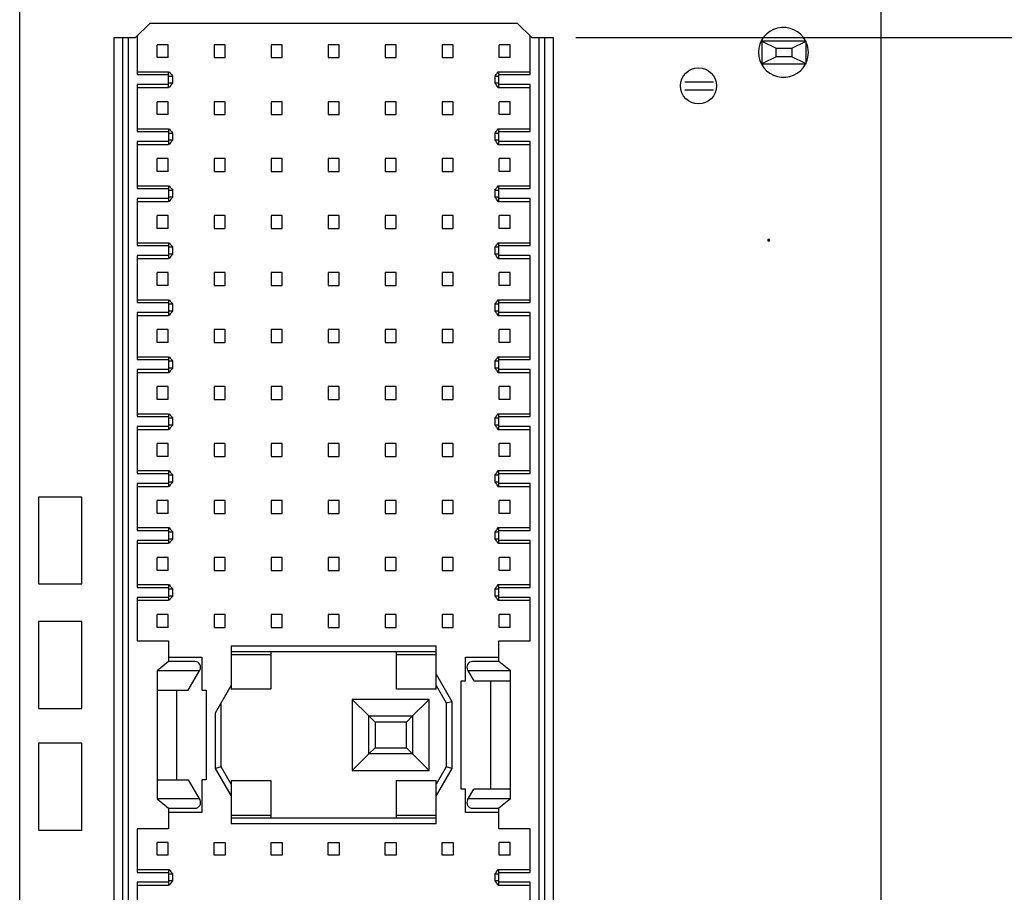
# Model space of a CAD drawing. Header units: inches. Extents: x 0 to 34, y 0 to 22.
# Tile 45 of 51: x 28.4 to 31.1, y 8.4 to 10.8. Entities that reach past the tile are written whole.
import ezdxf

# ---------------------------------------------------------------- set-up
doc = ezdxf.new("R2010")
doc.units = ezdxf.units.IN
doc.header["$LTSCALE"] = 1.87
doc.header["$MEASUREMENT"] = 0
doc.layers.get('0').update_dxf_attribs({"linetype": 'CONTINUOUS'})
for name, color, linetype in [('02___PRT_ALL_AXES', 7, 'CONTINUOUS'), ('DIMENSIONS', 7, 'CONTINUOUS'), ('ECAD_GLOBAL_FD_40_10_FD40', 7, 'CONTINUOUS'), ('ECAD_R0805_SPARE_25_R0805_REV1', 7, 'CONTINUOUS')]:
    doc.layers.add(name, color=color, linetype=linetype)
doc.styles.get("Standard").update_dxf_attribs({"font": 'txt', "width": 0.8})
doc.dimstyles.new('DIMSTYLE_2', dxfattribs={"dimtxt": 0.125, "dimasz": 0.18, "dimexe": 0.125, "dimexo": 0.0625, "dimgap": 0.03125, "dimtad": 0, "dimtih": 1, "dimtoh": 1, "dimlfac": 0.5, "dimdsep": 46, "dimtxsty": 'STANDARD', "dimblk": '_FILLED', "dimblk1": '_FILLED', "dimblk2": '_FILLED', "dimcen": 0.09, "dimadec": 0, "dimazin": 0, "dimtp": 0.001, "dimtm": 0.001, "dimtfac": 1, "dimtofl": 0, "dimtmove": 0, "dimatfit": 3, "dimldrblk": '_FILLED', "dimfxl": 1, "dimtolj": 1, "dimarcsym": 0})

# ---------------------------------------------------------------- blocks, each defined once
blk = doc.blocks.new('*D46')
at = {"layer": 'DIMENSIONS', "color": 2, "linetype": 'CONTINUOUS'}
blk.add_line((29.9039, 10.7354), (31.4344, 10.7354), dxfattribs=at)
at = {"layer": 'DIMENSIONS', "color": 2, "linetype": 'CONTINUOUS', "insert": (31.4969, 10.7979), "char_height": 0.125, "width": 1.325, "attachment_point": 1, "line_spacing_factor": 0.9}
blk.add_mtext('57.48{\\Ftxt.shx;\\W1.000000;\\H0.125000; }[2.263]', dxfattribs=at)
blk = doc.blocks.new('_FILLED')
at = {"color": 0, "linetype": 'BYBLOCK'}
blk.add_solid([(0, 0), (-1, 0.174), (-1, -0.174)], dxfattribs=at)
blk = doc.blocks.new('*D47')
at = {"layer": 'DIMENSIONS', "color": 2, "linetype": 'CONTINUOUS'}
blk.add_line((29.6893, 12.8043), (31.4344, 12.8043), dxfattribs=at)
at = {"layer": 'DIMENSIONS', "color": 2, "linetype": 'CONTINUOUS', "insert": (31.4969, 12.8668), "char_height": 0.125, "width": 1.325, "attachment_point": 1, "line_spacing_factor": 0.9}
blk.add_mtext('83.76{\\Ftxt.shx;\\W1.000000;\\H0.125000; }[3.297]', dxfattribs=at)
blk = doc.blocks.new('*D48')
at = {"layer": 'DIMENSIONS', "color": 2, "linetype": 'CONTINUOUS'}
blk.add_line((29.6893, 10.8752), (31.4344, 10.8752), dxfattribs=at)
at = {"layer": 'DIMENSIONS', "color": 2, "linetype": 'CONTINUOUS', "insert": (31.4969, 10.9377), "char_height": 0.125, "width": 1.325, "attachment_point": 1, "line_spacing_factor": 0.9}
blk.add_mtext('59.26{\\Ftxt.shx;\\W1.000000;\\H0.125000; }[2.333]', dxfattribs=at)

msp = doc.modelspace()

# ---------------------------------------------------------------- linework, layer by layer
at = {"color": 3, "linetype": 'CONTINUOUS'}
for p, q in [((28.3674, 6.2882), (28.3674, 14.1508)), ((30.7469, 14.1508), (30.7469, 6.2882))]:
    msp.add_line(p, q, dxfattribs=at)
at = {"color": 7, "linetype": 'CONTINUOUS'}
for p, q in [((28.7272, 10.7748), (28.6878, 10.7354)), ((29.743, 10.7748), (28.7272, 10.7748)), ((29.7823, 10.7354), (29.743, 10.7748)), ((28.6288, 6.8102), (28.6288, 10.7354)), ((28.6288, 10.7354), (28.6878, 10.7354)), ((28.6524, 6.8102), (28.6524, 10.7354)), ((28.6681, 6.8102), (28.6681, 10.7354)), ((28.6918, 10.7393), (28.6918, 10.633)), ((29.7784, 10.633), (29.7784, 10.7393)), ((29.7823, 10.7354), (29.8414, 10.7354)), ((29.802, 10.7354), (29.802, 6.8102)), ((29.8178, 10.7354), (29.8178, 6.8102)), ((29.8414, 10.7354), (29.8414, 6.8102)), ((30.5406, 10.7256), (30.4185, 10.7256)), ((30.4185, 10.7256), (30.4185, 10.6626)), ((30.4185, 10.7256), (30.4579, 10.7059)), ((30.5012, 10.7059), (30.5406, 10.7256)), ((30.5406, 10.6626), (30.5406, 10.7256)), ((28.7477, 10.6803), (28.7477, 10.7157)), ((28.7776, 10.7157), (28.7477, 10.7157)), ((28.7776, 10.6803), (28.7776, 10.7157)), ((28.9052, 10.7157), (28.9052, 10.6803)), ((28.9351, 10.7157), (28.9052, 10.7157)), ((28.9351, 10.6803), (28.9351, 10.7157)), ((29.0626, 10.7157), (29.0626, 10.6803)), ((29.0926, 10.7157), (29.0626, 10.7157)), ((29.0926, 10.6803), (29.0926, 10.7157)), ((29.2201, 10.7157), (29.2201, 10.6803)), ((29.25, 10.7157), (29.2201, 10.7157)), ((29.25, 10.6803), (29.25, 10.7157)), ((29.3776, 10.7157), (29.3776, 10.6803)), ((29.4075, 10.7157), (29.3776, 10.7157)), ((29.4075, 10.6803), (29.4075, 10.7157)), ((29.5351, 10.7157), (29.5351, 10.6803)), ((29.565, 10.7157), (29.5351, 10.7157)), ((29.565, 10.6803), (29.565, 10.7157)), ((29.6926, 10.6803), (29.6926, 10.7157)), ((29.7225, 10.7157), (29.6926, 10.7157)), ((29.7225, 10.6803), (29.7225, 10.7157)), ((30.4579, 10.7059), (30.5012, 10.7059)), ((30.4579, 10.6823), (30.4579, 10.7059)), ((30.5012, 10.7059), (30.5012, 10.6823)), ((28.7776, 10.6803), (28.7477, 10.6803)), ((28.9052, 10.6803), (28.9351, 10.6803)), ((29.0626, 10.6803), (29.0926, 10.6803)), ((29.2201, 10.6803), (29.25, 10.6803)), ((29.3776, 10.6803), (29.4075, 10.6803)), ((29.5351, 10.6803), (29.565, 10.6803)), ((29.7225, 10.6803), (29.6926, 10.6803)), ((30.4579, 10.6823), (30.4185, 10.6626)), ((30.5012, 10.6823), (30.4579, 10.6823)), ((30.5406, 10.6626), (30.5012, 10.6823)), ((28.6918, 10.6409), (28.7784, 10.6409)), ((28.7784, 10.5976), (28.7784, 10.6409)), ((28.7806, 10.6409), (28.783, 10.637)), ((29.6871, 10.6371), (29.6895, 10.6409)), ((29.6895, 10.6409), (29.7784, 10.6409)), ((29.6918, 10.5976), (29.6918, 10.6409)), ((30.4185, 10.6626), (30.5406, 10.6626)), ((28.6918, 10.633), (28.7784, 10.633)), ((28.7784, 10.6291), (28.7902, 10.6291)), ((28.7902, 10.6094), (28.7902, 10.6291)), ((29.68, 10.6291), (29.68, 10.6094)), ((29.68, 10.6291), (29.6918, 10.6291)), ((29.6918, 10.633), (29.7784, 10.633)), ((30.2059, 10.6134), (30.2847, 10.6134)), ((28.6918, 10.6055), (28.6918, 10.4756)), ((28.7784, 10.6055), (28.6918, 10.6055)), ((28.6918, 10.5976), (28.7784, 10.5976)), ((28.7902, 10.6094), (28.7784, 10.6094)), ((28.783, 10.6015), (28.7806, 10.5976)), ((29.6918, 10.6094), (29.68, 10.6094)), ((29.6895, 10.5976), (29.6871, 10.6015)), ((29.6895, 10.5976), (29.7784, 10.5976)), ((29.7784, 10.6055), (29.6918, 10.6055)), ((29.7784, 10.4756), (29.7784, 10.6055)), ((30.2847, 10.5897), (30.2059, 10.5897)), ((28.7477, 10.5228), (28.7477, 10.5582)), ((28.7776, 10.5582), (28.7477, 10.5582)), ((28.7776, 10.5228), (28.7776, 10.5582)), ((28.9052, 10.5582), (28.9052, 10.5228)), ((28.9351, 10.5582), (28.9052, 10.5582)), ((28.9351, 10.5228), (28.9351, 10.5582)), ((29.0626, 10.5582), (29.0626, 10.5228)), ((29.0926, 10.5582), (29.0626, 10.5582)), ((29.0926, 10.5228), (29.0926, 10.5582)), ((29.2201, 10.5582), (29.2201, 10.5228)), ((29.25, 10.5582), (29.2201, 10.5582)), ((29.25, 10.5228), (29.25, 10.5582)), ((29.3776, 10.5582), (29.3776, 10.5228)), ((29.4075, 10.5582), (29.3776, 10.5582)), ((29.4075, 10.5228), (29.4075, 10.5582)), ((29.5351, 10.5582), (29.5351, 10.5228)), ((29.565, 10.5582), (29.5351, 10.5582)), ((29.565, 10.5228), (29.565, 10.5582)), ((29.6926, 10.5228), (29.6926, 10.5582)), ((29.7225, 10.5582), (29.6926, 10.5582)), ((29.7225, 10.5228), (29.7225, 10.5582)), ((28.7776, 10.5228), (28.7477, 10.5228)), ((28.9052, 10.5228), (28.9351, 10.5228)), ((29.0626, 10.5228), (29.0926, 10.5228)), ((29.2201, 10.5228), (29.25, 10.5228)), ((29.3776, 10.5228), (29.4075, 10.5228)), ((29.5351, 10.5228), (29.565, 10.5228)), ((29.7225, 10.5228), (29.6926, 10.5228)), ((28.6918, 10.4834), (28.7784, 10.4834)), ((28.7784, 10.4834), (28.7784, 10.4401)), ((28.7806, 10.4834), (28.783, 10.4796)), ((29.6871, 10.4796), (29.6895, 10.4834)), ((29.6895, 10.4834), (29.7784, 10.4834)), ((29.6918, 10.4401), (29.6918, 10.4834)), ((28.6918, 10.4756), (28.7784, 10.4756)), ((28.7784, 10.4716), (28.7902, 10.4716)), ((28.7902, 10.4519), (28.7784, 10.4519)), ((28.7902, 10.4519), (28.7902, 10.4716)), ((29.68, 10.4716), (29.68, 10.4519)), ((29.68, 10.4716), (29.6918, 10.4716)), ((29.6918, 10.4519), (29.68, 10.4519)), ((29.6918, 10.4756), (29.7784, 10.4756)), ((28.6918, 10.448), (28.6918, 10.3181)), ((28.7784, 10.448), (28.6918, 10.448)), ((28.6918, 10.4401), (28.7784, 10.4401)), ((28.783, 10.444), (28.7806, 10.4401)), ((29.6895, 10.4401), (29.6871, 10.444)), ((29.6895, 10.4401), (29.7784, 10.4401)), ((29.7784, 10.448), (29.6918, 10.448)), ((29.7784, 10.3181), (29.7784, 10.448)), ((28.7477, 10.3653), (28.7477, 10.4008)), ((28.7776, 10.4008), (28.7477, 10.4008)), ((28.7776, 10.3653), (28.7776, 10.4008)), ((28.9052, 10.4008), (28.9052, 10.3653)), ((28.9351, 10.4008), (28.9052, 10.4008)), ((28.9351, 10.3653), (28.9351, 10.4008)), ((29.0626, 10.4008), (29.0626, 10.3653)), ((29.0926, 10.4008), (29.0626, 10.4008)), ((29.0926, 10.3653), (29.0926, 10.4008)), ((29.2201, 10.4008), (29.2201, 10.3653)), ((29.25, 10.4008), (29.2201, 10.4008)), ((29.25, 10.3653), (29.25, 10.4008)), ((29.3776, 10.4008), (29.3776, 10.3653)), ((29.4075, 10.4008), (29.3776, 10.4008)), ((29.4075, 10.3653), (29.4075, 10.4008)), ((29.5351, 10.4008), (29.5351, 10.3653)), ((29.565, 10.4008), (29.5351, 10.4008)), ((29.565, 10.3653), (29.565, 10.4008)), ((29.6926, 10.3653), (29.6926, 10.4008)), ((29.7225, 10.4008), (29.6926, 10.4008)), ((29.7225, 10.3653), (29.7225, 10.4008)), ((28.7776, 10.3653), (28.7477, 10.3653)), ((28.9052, 10.3653), (28.9351, 10.3653)), ((29.0626, 10.3653), (29.0926, 10.3653)), ((29.2201, 10.3653), (29.25, 10.3653)), ((29.3776, 10.3653), (29.4075, 10.3653)), ((29.5351, 10.3653), (29.565, 10.3653)), ((29.7225, 10.3653), (29.6926, 10.3653)), ((28.6918, 10.326), (28.7784, 10.326)), ((28.6918, 10.3181), (28.7784, 10.3181)), ((28.7784, 10.326), (28.7784, 10.2827)), ((28.7784, 10.3141), (28.7902, 10.3141)), ((28.7806, 10.326), (28.783, 10.3221)), ((28.7902, 10.2945), (28.7902, 10.3141)), ((29.68, 10.3141), (29.68, 10.2945)), ((29.68, 10.3141), (29.6918, 10.3141)), ((29.6871, 10.3221), (29.6895, 10.326)), ((29.6895, 10.326), (29.7784, 10.326)), ((29.6918, 10.2827), (29.6918, 10.326)), ((29.6918, 10.3181), (29.7784, 10.3181)), ((28.6918, 10.2905), (28.6918, 10.1606)), ((28.7784, 10.2905), (28.6918, 10.2905)), ((28.7902, 10.2945), (28.7784, 10.2945)), ((28.783, 10.2865), (28.7806, 10.2827)), ((29.6918, 10.2945), (29.68, 10.2945)), ((29.6895, 10.2827), (29.6871, 10.2865)), ((29.7784, 10.2905), (29.6918, 10.2905)), ((29.7784, 10.1606), (29.7784, 10.2905)), ((28.6918, 10.2827), (28.7784, 10.2827)), ((29.6895, 10.2827), (29.7784, 10.2827)), ((28.7477, 10.2078), (28.7477, 10.2433)), ((28.7776, 10.2433), (28.7477, 10.2433)), ((28.7776, 10.2078), (28.7776, 10.2433)), ((28.9052, 10.2433), (28.9052, 10.2078)), ((28.9351, 10.2433), (28.9052, 10.2433)), ((28.9351, 10.2078), (28.9351, 10.2433)), ((29.0626, 10.2433), (29.0626, 10.2078)), ((29.0926, 10.2433), (29.0626, 10.2433)), ((29.0926, 10.2078), (29.0926, 10.2433)), ((29.2201, 10.2433), (29.2201, 10.2078)), ((29.25, 10.2433), (29.2201, 10.2433)), ((29.25, 10.2078), (29.25, 10.2433)), ((29.3776, 10.2433), (29.3776, 10.2078)), ((29.4075, 10.2433), (29.3776, 10.2433)), ((29.4075, 10.2078), (29.4075, 10.2433)), ((29.5351, 10.2433), (29.5351, 10.2078)), ((29.565, 10.2433), (29.5351, 10.2433)), ((29.565, 10.2078), (29.565, 10.2433)), ((29.7225, 10.2433), (29.6926, 10.2433)), ((29.6926, 10.2078), (29.6926, 10.2433)), ((29.7225, 10.2078), (29.7225, 10.2433)), ((28.7776, 10.2078), (28.7477, 10.2078)), ((28.9052, 10.2078), (28.9351, 10.2078)), ((29.0626, 10.2078), (29.0926, 10.2078)), ((29.2201, 10.2078), (29.25, 10.2078)), ((29.3776, 10.2078), (29.4075, 10.2078)), ((29.5351, 10.2078), (29.565, 10.2078)), ((29.7225, 10.2078), (29.6926, 10.2078)), ((28.6918, 10.1685), (28.7784, 10.1685)), ((28.6918, 10.1606), (28.7784, 10.1606)), ((28.7784, 10.1685), (28.7784, 10.1252)), ((28.7784, 10.1567), (28.7902, 10.1567)), ((28.7806, 10.1685), (28.783, 10.1646)), ((28.7902, 10.137), (28.7902, 10.1567)), ((29.68, 10.1567), (29.6918, 10.1567)), ((29.68, 10.1567), (29.68, 10.137)), ((29.6871, 10.1646), (29.6895, 10.1685)), ((29.6895, 10.1685), (29.7784, 10.1685)), ((29.6918, 10.1252), (29.6918, 10.1685)), ((29.6918, 10.1606), (29.7784, 10.1606)), ((28.6918, 10.133), (28.6918, 10.0031)), ((28.7784, 10.133), (28.6918, 10.133)), ((28.6918, 10.1252), (28.7784, 10.1252)), ((28.7902, 10.137), (28.7784, 10.137)), ((28.783, 10.129), (28.7806, 10.1252)), ((29.6918, 10.137), (29.68, 10.137)), ((29.6895, 10.1252), (29.6871, 10.129)), ((29.6895, 10.1252), (29.7784, 10.1252)), ((29.7784, 10.133), (29.6918, 10.133)), ((29.7784, 10.0031), (29.7784, 10.133)), ((28.7477, 10.0504), (28.7477, 10.0858)), ((28.7776, 10.0858), (28.7477, 10.0858)), ((28.7776, 10.0504), (28.7776, 10.0858)), ((28.9052, 10.0858), (28.9052, 10.0504)), ((28.9351, 10.0858), (28.9052, 10.0858)), ((28.9351, 10.0504), (28.9351, 10.0858)), ((29.0626, 10.0858), (29.0626, 10.0504)), ((29.0926, 10.0858), (29.0626, 10.0858)), ((29.0926, 10.0504), (29.0926, 10.0858)), ((29.2201, 10.0858), (29.2201, 10.0504)), ((29.25, 10.0858), (29.2201, 10.0858)), ((29.25, 10.0504), (29.25, 10.0858)), ((29.3776, 10.0858), (29.3776, 10.0504)), ((29.4075, 10.0858), (29.3776, 10.0858)), ((29.4075, 10.0504), (29.4075, 10.0858)), ((29.5351, 10.0858), (29.5351, 10.0504)), ((29.565, 10.0858), (29.5351, 10.0858)), ((29.565, 10.0504), (29.565, 10.0858)), ((29.7225, 10.0858), (29.6926, 10.0858)), ((29.6926, 10.0504), (29.6926, 10.0858)), ((29.7225, 10.0504), (29.7225, 10.0858)), ((28.7776, 10.0504), (28.7477, 10.0504)), ((28.9052, 10.0504), (28.9351, 10.0504)), ((29.0626, 10.0504), (29.0926, 10.0504)), ((29.2201, 10.0504), (29.25, 10.0504)), ((29.3776, 10.0504), (29.4075, 10.0504)), ((29.5351, 10.0504), (29.565, 10.0504)), ((29.7225, 10.0504), (29.6926, 10.0504)), ((28.6918, 10.011), (28.7784, 10.011)), ((28.6918, 10.0031), (28.7784, 10.0031)), ((28.7784, 10.011), (28.7784, 9.9677)), ((28.7784, 9.9992), (28.7902, 9.9992)), ((28.7806, 10.011), (28.783, 10.0071)), ((28.7902, 9.9795), (28.7902, 9.9992)), ((29.68, 9.9992), (29.6918, 9.9992)), ((29.68, 9.9992), (29.68, 9.9795)), ((29.6871, 10.0071), (29.6895, 10.011)), ((29.6895, 10.011), (29.7784, 10.011)), ((29.6918, 9.9677), (29.6918, 10.011)), ((29.6918, 10.0031), (29.7784, 10.0031)), ((28.6918, 9.9756), (28.6918, 9.8456)), ((28.7784, 9.9756), (28.6918, 9.9756)), ((28.6918, 9.9677), (28.7784, 9.9677)), ((28.7902, 9.9795), (28.7784, 9.9795)), ((28.783, 9.9716), (28.7806, 9.9677)), ((29.6918, 9.9795), (29.68, 9.9795)), ((29.6895, 9.9677), (29.6871, 9.9716)), ((29.6895, 9.9677), (29.7784, 9.9677)), ((29.7784, 9.9756), (29.6918, 9.9756)), ((29.7784, 9.8456), (29.7784, 9.9756)), ((28.7477, 9.8929), (28.7477, 9.9283)), ((28.7776, 9.9283), (28.7477, 9.9283)), ((28.7776, 9.8929), (28.7776, 9.9283)), ((28.9052, 9.9283), (28.9052, 9.8929)), ((28.9351, 9.9283), (28.9052, 9.9283)), ((28.9351, 9.8929), (28.9351, 9.9283)), ((29.0626, 9.9283), (29.0626, 9.8929)), ((29.0926, 9.9283), (29.0626, 9.9283)), ((29.0926, 9.8929), (29.0926, 9.9283)), ((29.2201, 9.9283), (29.2201, 9.8929)), ((29.25, 9.9283), (29.2201, 9.9283)), ((29.25, 9.8929), (29.25, 9.9283)), ((29.4075, 9.9283), (29.3776, 9.9283)), ((29.3776, 9.9283), (29.3776, 9.8929)), ((29.4075, 9.8929), (29.4075, 9.9283)), ((29.565, 9.9283), (29.5351, 9.9283)), ((29.5351, 9.9283), (29.5351, 9.8929)), ((29.565, 9.8929), (29.565, 9.9283)), ((29.7225, 9.9283), (29.6926, 9.9283)), ((29.6926, 9.8929), (29.6926, 9.9283)), ((29.7225, 9.8929), (29.7225, 9.9283)), ((28.7776, 9.8929), (28.7477, 9.8929)), ((28.9052, 9.8929), (28.9351, 9.8929)), ((29.0626, 9.8929), (29.0926, 9.8929)), ((29.2201, 9.8929), (29.25, 9.8929)), ((29.3776, 9.8929), (29.4075, 9.8929)), ((29.5351, 9.8929), (29.565, 9.8929)), ((29.7225, 9.8929), (29.6926, 9.8929)), ((28.6918, 9.8535), (28.7784, 9.8535)), ((28.7784, 9.8535), (28.7784, 9.8102)), ((28.7806, 9.8535), (28.783, 9.8496)), ((29.6871, 9.8497), (29.6895, 9.8535)), ((29.6895, 9.8535), (29.7784, 9.8535)), ((29.6918, 9.8102), (29.6918, 9.8535)), ((28.6918, 9.8456), (28.7784, 9.8456)), ((28.7784, 9.8417), (28.7902, 9.8417)), ((28.7902, 9.822), (28.7902, 9.8417)), ((29.68, 9.8417), (29.6918, 9.8417)), ((29.68, 9.8417), (29.68, 9.822)), ((29.6918, 9.8456), (29.7784, 9.8456)), ((28.6918, 9.8181), (28.6918, 9.6882)), ((28.7784, 9.8181), (28.6918, 9.8181)), ((28.6918, 9.8102), (28.7784, 9.8102)), ((28.7902, 9.822), (28.7784, 9.822)), ((28.783, 9.8141), (28.7806, 9.8102)), ((29.6918, 9.822), (29.68, 9.822)), ((29.6895, 9.8102), (29.6871, 9.8141)), ((29.6895, 9.8102), (29.7784, 9.8102)), ((29.7784, 9.8181), (29.6918, 9.8181)), ((29.7784, 9.6882), (29.7784, 9.8181)), ((28.7477, 9.7354), (28.7477, 9.7708)), ((28.7776, 9.7708), (28.7477, 9.7708)), ((28.7776, 9.7354), (28.7776, 9.7708)), ((28.9052, 9.7708), (28.9052, 9.7354)), ((28.9351, 9.7708), (28.9052, 9.7708)), ((28.9351, 9.7354), (28.9351, 9.7708)), ((29.0626, 9.7708), (29.0626, 9.7354)), ((29.0926, 9.7708), (29.0626, 9.7708)), ((29.0926, 9.7354), (29.0926, 9.7708)), ((29.2201, 9.7708), (29.2201, 9.7354)), ((29.25, 9.7708), (29.2201, 9.7708)), ((29.25, 9.7354), (29.25, 9.7708)), ((29.4075, 9.7708), (29.3776, 9.7708)), ((29.3776, 9.7708), (29.3776, 9.7354)), ((29.4075, 9.7354), (29.4075, 9.7708)), ((29.565, 9.7708), (29.5351, 9.7708)), ((29.5351, 9.7708), (29.5351, 9.7354)), ((29.565, 9.7354), (29.565, 9.7708)), ((29.7225, 9.7708), (29.6926, 9.7708)), ((29.6926, 9.7354), (29.6926, 9.7708)), ((29.7225, 9.7354), (29.7225, 9.7708)), ((28.7776, 9.7354), (28.7477, 9.7354)), ((28.9052, 9.7354), (28.9351, 9.7354)), ((29.0626, 9.7354), (29.0926, 9.7354)), ((29.2201, 9.7354), (29.25, 9.7354)), ((29.3776, 9.7354), (29.4075, 9.7354)), ((29.5351, 9.7354), (29.565, 9.7354)), ((29.7225, 9.7354), (29.6926, 9.7354)), ((28.6918, 9.696), (28.7784, 9.696)), ((28.6918, 9.6882), (28.7784, 9.6882)), ((28.7784, 9.696), (28.7784, 9.6527)), ((28.7806, 9.696), (28.783, 9.6922)), ((29.6871, 9.6922), (29.6895, 9.696)), ((29.6895, 9.696), (29.7784, 9.696)), ((29.6918, 9.6527), (29.6918, 9.696)), ((29.6918, 9.6882), (29.7784, 9.6882)), ((28.6918, 9.6606), (28.6918, 9.5307)), ((28.7784, 9.6606), (28.6918, 9.6606)), ((28.7784, 9.6842), (28.7902, 9.6842)), ((28.7902, 9.6645), (28.7784, 9.6645)), ((28.7902, 9.6645), (28.7902, 9.6842)), ((29.68, 9.6842), (29.6918, 9.6842)), ((29.68, 9.6842), (29.68, 9.6645)), ((29.6918, 9.6645), (29.68, 9.6645)), ((29.7784, 9.6606), (29.6918, 9.6606)), ((29.7784, 9.5307), (29.7784, 9.6606)), ((28.6918, 9.6527), (28.7784, 9.6527)), ((28.783, 9.6566), (28.7806, 9.6527)), ((29.6895, 9.6527), (29.6871, 9.6566)), ((29.6895, 9.6527), (29.7784, 9.6527)), ((28.7477, 9.5779), (28.7477, 9.6134)), ((28.7776, 9.6134), (28.7477, 9.6134)), ((28.7776, 9.5779), (28.7776, 9.6134)), ((28.9052, 9.6134), (28.9052, 9.5779)), ((28.9351, 9.6134), (28.9052, 9.6134)), ((28.9351, 9.5779), (28.9351, 9.6134)), ((29.0926, 9.6134), (29.0626, 9.6134)), ((29.0626, 9.6134), (29.0626, 9.5779)), ((29.0926, 9.5779), (29.0926, 9.6134)), ((29.25, 9.6134), (29.2201, 9.6134)), ((29.2201, 9.6134), (29.2201, 9.5779)), ((29.25, 9.5779), (29.25, 9.6134)), ((29.4075, 9.6134), (29.3776, 9.6134)), ((29.3776, 9.6134), (29.3776, 9.5779)), ((29.4075, 9.5779), (29.4075, 9.6134)), ((29.565, 9.6134), (29.5351, 9.6134)), ((29.5351, 9.6134), (29.5351, 9.5779)), ((29.565, 9.5779), (29.565, 9.6134)), ((29.7225, 9.6134), (29.6926, 9.6134)), ((29.6926, 9.5779), (29.6926, 9.6134)), ((29.7225, 9.5779), (29.7225, 9.6134)), ((28.7776, 9.5779), (28.7477, 9.5779)), ((28.9052, 9.5779), (28.9351, 9.5779)), ((29.0626, 9.5779), (29.0926, 9.5779)), ((29.2201, 9.5779), (29.25, 9.5779)), ((29.3776, 9.5779), (29.4075, 9.5779)), ((29.5351, 9.5779), (29.565, 9.5779)), ((29.7225, 9.5779), (29.6926, 9.5779)), ((28.6918, 9.5386), (28.7784, 9.5386)), ((28.6918, 9.5307), (28.7784, 9.5307)), ((28.7784, 9.5386), (28.7784, 9.4952)), ((28.7784, 9.5267), (28.7902, 9.5267)), ((28.7806, 9.5386), (28.783, 9.5347)), ((28.7902, 9.5071), (28.7902, 9.5267)), ((29.68, 9.5267), (29.6918, 9.5267)), ((29.68, 9.5267), (29.68, 9.5071)), ((29.6871, 9.5347), (29.6895, 9.5386)), ((29.6895, 9.5386), (29.7784, 9.5386)), ((29.6918, 9.4952), (29.6918, 9.5386)), ((29.6918, 9.5307), (29.7784, 9.5307)), ((28.6918, 9.5031), (28.6918, 9.3732)), ((28.7784, 9.5031), (28.6918, 9.5031)), ((28.7902, 9.5071), (28.7784, 9.5071)), ((28.783, 9.4991), (28.7806, 9.4952)), ((29.6918, 9.5071), (29.68, 9.5071)), ((29.6895, 9.4952), (29.6871, 9.4991)), ((29.7784, 9.5031), (29.6918, 9.5031)), ((29.7784, 9.3732), (29.7784, 9.5031)), ((28.6918, 9.4952), (28.7784, 9.4952)), ((29.6895, 9.4952), (29.7784, 9.4952)), ((28.7477, 9.4204), (28.7477, 9.4559)), ((28.7776, 9.4559), (28.7477, 9.4559)), ((28.7776, 9.4204), (28.7776, 9.4559)), ((28.9052, 9.4559), (28.9052, 9.4204)), ((28.9351, 9.4559), (28.9052, 9.4559)), ((28.9351, 9.4204), (28.9351, 9.4559)), ((29.0926, 9.4559), (29.0626, 9.4559)), ((29.0626, 9.4559), (29.0626, 9.4204)), ((29.0926, 9.4204), (29.0926, 9.4559)), ((29.25, 9.4559), (29.2201, 9.4559)), ((29.2201, 9.4559), (29.2201, 9.4204)), ((29.25, 9.4204), (29.25, 9.4559)), ((29.4075, 9.4559), (29.3776, 9.4559)), ((29.3776, 9.4559), (29.3776, 9.4204)), ((29.4075, 9.4204), (29.4075, 9.4559)), ((29.565, 9.4559), (29.5351, 9.4559)), ((29.5351, 9.4559), (29.5351, 9.4204)), ((29.565, 9.4204), (29.565, 9.4559)), ((29.7225, 9.4559), (29.6926, 9.4559)), ((29.6926, 9.4204), (29.6926, 9.4559)), ((29.7225, 9.4204), (29.7225, 9.4559)), ((28.7776, 9.4204), (28.7477, 9.4204)), ((28.9052, 9.4204), (28.9351, 9.4204)), ((29.0626, 9.4204), (29.0926, 9.4204)), ((29.2201, 9.4204), (29.25, 9.4204)), ((29.3776, 9.4204), (29.4075, 9.4204)), ((29.5351, 9.4204), (29.565, 9.4204)), ((29.7225, 9.4204), (29.6926, 9.4204)), ((28.6918, 9.3811), (28.7784, 9.3811)), ((28.6918, 9.3732), (28.7784, 9.3732)), ((28.7784, 9.3811), (28.7784, 9.3378)), ((28.7784, 9.3693), (28.7902, 9.3693)), ((28.7806, 9.3811), (28.783, 9.3772)), ((28.7902, 9.3496), (28.7902, 9.3693)), ((29.68, 9.3693), (29.6918, 9.3693)), ((29.68, 9.3693), (29.68, 9.3496)), ((29.6871, 9.3772), (29.6895, 9.3811)), ((29.6895, 9.3811), (29.7784, 9.3811)), ((29.6918, 9.3378), (29.6918, 9.3811)), ((29.6918, 9.3732), (29.7784, 9.3732)), ((28.6918, 9.3456), (28.6918, 9.2157)), ((28.7784, 9.3456), (28.6918, 9.3456)), ((28.6918, 9.3378), (28.7784, 9.3378)), ((28.7902, 9.3496), (28.7784, 9.3496)), ((28.783, 9.3416), (28.7806, 9.3378)), ((29.6918, 9.3496), (29.68, 9.3496)), ((29.6895, 9.3378), (29.6871, 9.3416)), ((29.6895, 9.3378), (29.7784, 9.3378)), ((29.7784, 9.3456), (29.6918, 9.3456)), ((29.7784, 9.2157), (29.7784, 9.3456)), ((28.7477, 9.263), (28.7477, 9.2984)), ((28.7776, 9.2984), (28.7477, 9.2984)), ((28.7776, 9.263), (28.7776, 9.2984)), ((28.9351, 9.2984), (28.9052, 9.2984)), ((28.9052, 9.2984), (28.9052, 9.263)), ((28.9351, 9.263), (28.9351, 9.2984)), ((29.0926, 9.2984), (29.0626, 9.2984)), ((29.0626, 9.2984), (29.0626, 9.263)), ((29.0926, 9.263), (29.0926, 9.2984)), ((29.25, 9.2984), (29.2201, 9.2984)), ((29.2201, 9.2984), (29.2201, 9.263)), ((29.25, 9.263), (29.25, 9.2984)), ((29.4075, 9.2984), (29.3776, 9.2984)), ((29.3776, 9.2984), (29.3776, 9.263)), ((29.4075, 9.263), (29.4075, 9.2984)), ((29.565, 9.2984), (29.5351, 9.2984)), ((29.5351, 9.2984), (29.5351, 9.263)), ((29.565, 9.263), (29.565, 9.2984)), ((29.7225, 9.2984), (29.6926, 9.2984)), ((29.6926, 9.263), (29.6926, 9.2984)), ((29.7225, 9.263), (29.7225, 9.2984)), ((28.7776, 9.263), (28.7477, 9.263)), ((28.9052, 9.263), (28.9351, 9.263)), ((29.0626, 9.263), (29.0926, 9.263)), ((29.2201, 9.263), (29.25, 9.263)), ((29.3776, 9.263), (29.4075, 9.263)), ((29.5351, 9.263), (29.565, 9.263)), ((29.7225, 9.263), (29.6926, 9.263)), ((28.6918, 9.2236), (28.7784, 9.2236)), ((28.6918, 9.2157), (28.7784, 9.2157)), ((28.7784, 9.2236), (28.7784, 9.1803)), ((28.7784, 9.2118), (28.7902, 9.2118)), ((28.7806, 9.2236), (28.783, 9.2197)), ((28.7902, 9.1921), (28.7902, 9.2118)), ((29.68, 9.2118), (29.6918, 9.2118)), ((29.68, 9.2118), (29.68, 9.1921)), ((29.6871, 9.2197), (29.6895, 9.2236)), ((29.6895, 9.2236), (29.7784, 9.2236)), ((29.6918, 9.1803), (29.6918, 9.2236)), ((29.6918, 9.2157), (29.7784, 9.2157)), ((28.6918, 9.1882), (28.6918, 9.0681)), ((28.7784, 9.1882), (28.6918, 9.1882)), ((28.6918, 9.1803), (28.7784, 9.1803)), ((28.7902, 9.1921), (28.7784, 9.1921)), ((28.783, 9.1842), (28.7806, 9.1803)), ((29.6918, 9.1921), (29.68, 9.1921)), ((29.6895, 9.1803), (29.6871, 9.1842)), ((29.6895, 9.1803), (29.7784, 9.1803)), ((29.7784, 9.1882), (29.6918, 9.1882)), ((29.7784, 9.0681), (29.7784, 9.1882)), ((28.7776, 9.1409), (28.7477, 9.1409)), ((28.7477, 9.1055), (28.7477, 9.1409)), ((28.7776, 9.1055), (28.7776, 9.1409)), ((28.9351, 9.1409), (28.9052, 9.1409)), ((28.9052, 9.1409), (28.9052, 9.1055)), ((28.9351, 9.1055), (28.9351, 9.1409)), ((29.0926, 9.1409), (29.0626, 9.1409)), ((29.0626, 9.1409), (29.0626, 9.1055)), ((29.0926, 9.1055), (29.0926, 9.1409)), ((29.25, 9.1409), (29.2201, 9.1409)), ((29.2201, 9.1409), (29.2201, 9.1055)), ((29.25, 9.1055), (29.25, 9.1409)), ((29.4075, 9.1409), (29.3776, 9.1409)), ((29.3776, 9.1409), (29.3776, 9.1055)), ((29.4075, 9.1055), (29.4075, 9.1409)), ((29.565, 9.1409), (29.5351, 9.1409)), ((29.5351, 9.1409), (29.5351, 9.1055)), ((29.565, 9.1055), (29.565, 9.1409)), ((29.7225, 9.1409), (29.6926, 9.1409)), ((29.6926, 9.1055), (29.6926, 9.1409)), ((29.7225, 9.1055), (29.7225, 9.1409)), ((28.7776, 9.1055), (28.7477, 9.1055)), ((28.9052, 9.1055), (28.9351, 9.1055)), ((29.0626, 9.1055), (29.0926, 9.1055)), ((29.2201, 9.1055), (29.25, 9.1055)), ((29.3776, 9.1055), (29.4075, 9.1055)), ((29.5351, 9.1055), (29.565, 9.1055)), ((29.7225, 9.1055), (29.6926, 9.1055)), ((28.6918, 9.0681), (28.7784, 9.0681)), ((28.7784, 9.0681), (28.7784, 9.011)), ((29.6918, 9.0681), (29.7784, 9.0681)), ((29.6918, 9.011), (29.6918, 9.0681)), ((28.9516, 9.0543), (29.5185, 9.0543)), ((28.9516, 9.0543), (28.9516, 8.9342)), ((28.9516, 9.0386), (29.5185, 9.0386)), ((29.0618, 9.0386), (29.0618, 8.9342)), ((29.4083, 8.9342), (29.4083, 9.0386)), ((29.5185, 8.9342), (29.5185, 9.0543)), ((28.7784, 9.011), (28.7469, 8.9854)), ((28.7784, 9.0228), (28.8709, 9.0228)), ((28.8515, 9.011), (28.7784, 9.011)), ((28.8709, 9.0228), (28.8709, 8.9323)), ((28.9516, 9.0307), (29.0618, 9.0307)), ((29.4083, 9.0307), (29.5185, 9.0307)), ((29.5993, 9.0228), (29.6918, 9.0228)), ((29.5993, 8.9578), (29.5993, 9.0228)), ((29.6918, 9.011), (29.6187, 9.011)), ((29.7233, 8.9854), (29.6918, 9.011)), ((28.864, 8.9854), (28.7469, 8.9854)), ((28.7469, 8.9854), (28.7469, 8.6311)), ((28.8333, 8.9323), (28.8651, 8.9874)), ((29.605, 8.9874), (29.6221, 8.9578)), ((29.7233, 8.9854), (29.6062, 8.9854)), ((29.7233, 8.6311), (29.7233, 8.9854)), ((29.5185, 8.9761), (29.5618, 8.901)), ((29.5874, 8.9578), (29.5993, 8.9578)), ((29.5874, 8.6586), (29.5874, 8.9578)), ((29.6221, 8.9578), (29.7233, 8.9578)), ((29.6681, 8.9578), (29.6681, 8.6586)), ((28.7469, 8.9323), (28.8333, 8.9323)), ((28.802, 8.6842), (28.802, 8.9323)), ((28.8709, 8.9323), (28.8827, 8.9323)), ((28.8827, 8.9323), (28.8827, 8.6842)), ((28.9083, 8.8695), (28.9516, 8.9446)), ((29.0618, 8.9342), (28.9516, 8.9342)), ((29.5185, 8.9342), (29.4083, 8.9342)), ((29.5185, 8.9446), (29.5461, 8.8968)), ((29.4985, 8.9063), (29.2866, 8.9063)), ((29.2866, 8.9063), (29.2866, 8.7102)), ((29.3323, 8.8607), (29.2866, 8.9063)), ((29.4985, 8.9063), (29.4529, 8.8607)), ((29.4985, 8.7102), (29.4985, 8.9063)), ((29.5461, 8.8968), (29.5618, 8.901)), ((29.5618, 8.901), (29.5618, 8.7154)), ((28.9241, 8.7197), (28.9241, 8.8968)), ((29.5461, 8.8968), (29.5461, 8.7197)), ((28.9083, 8.7154), (28.9083, 8.8695)), ((29.3323, 8.8607), (29.4529, 8.8607)), ((29.3493, 8.8437), (29.3323, 8.8607)), ((29.3323, 8.7558), (29.3323, 8.8607)), ((29.4359, 8.8437), (29.3493, 8.8437)), ((29.3493, 8.8437), (29.3493, 8.7728)), ((29.4529, 8.8607), (29.4359, 8.8437)), ((29.4359, 8.7728), (29.4359, 8.8437)), ((29.4529, 8.8607), (29.4529, 8.7558)), ((29.3323, 8.7558), (29.3493, 8.7728)), ((29.3493, 8.7728), (29.4359, 8.7728)), ((29.4529, 8.7558), (29.4359, 8.7728)), ((29.2866, 8.7102), (29.3323, 8.7558)), ((29.4529, 8.7558), (29.3323, 8.7558)), ((29.4985, 8.7102), (29.4529, 8.7558)), ((28.9241, 8.7197), (28.9083, 8.7154)), ((28.9516, 8.6404), (28.9083, 8.7154)), ((28.9516, 8.6719), (28.9241, 8.7197)), ((29.2866, 8.7102), (29.4985, 8.7102)), ((29.5461, 8.7197), (29.5185, 8.6719)), ((29.5618, 8.7154), (29.5185, 8.6404)), ((29.5618, 8.7154), (29.5461, 8.7197)), ((28.7469, 8.6842), (28.8333, 8.6842)), ((28.8333, 8.6842), (28.8651, 8.6291)), ((28.8827, 8.6842), (28.8709, 8.6842)), ((28.8709, 8.6842), (28.8709, 8.5937)), ((28.9516, 8.6823), (29.0618, 8.6823)), ((28.9516, 8.6823), (28.9516, 8.5622)), ((29.0618, 8.6823), (29.0618, 8.5779)), ((29.4083, 8.6823), (29.5185, 8.6823)), ((29.4083, 8.5779), (29.4083, 8.6823)), ((29.5185, 8.5622), (29.5185, 8.6823)), ((29.5993, 8.6586), (29.5874, 8.6586)), ((29.5993, 8.5937), (29.5993, 8.6586)), ((29.605, 8.6291), (29.6221, 8.6586)), ((29.7233, 8.6586), (29.6221, 8.6586)), ((28.7469, 8.6311), (28.7784, 8.6055)), ((28.864, 8.6311), (28.7469, 8.6311)), ((29.7233, 8.6311), (29.6062, 8.6311)), ((29.7233, 8.6311), (29.6918, 8.6055)), ((28.7784, 8.6055), (28.8515, 8.6055)), ((28.7784, 8.6055), (28.7784, 8.5484)), ((29.6187, 8.6055), (29.6918, 8.6055)), ((29.6918, 8.5484), (29.6918, 8.6055)), ((28.8709, 8.5937), (28.7784, 8.5937)), ((29.0618, 8.5858), (28.9516, 8.5858)), ((29.5185, 8.5779), (28.9516, 8.5779)), ((29.5185, 8.5858), (29.4083, 8.5858)), ((29.6918, 8.5937), (29.5993, 8.5937)), ((28.7784, 8.5484), (28.6918, 8.5484)), ((28.6918, 8.5484), (28.6918, 8.4283)), ((29.5185, 8.5622), (28.9516, 8.5622)), ((29.7784, 8.5484), (29.6918, 8.5484)), ((29.7784, 8.4283), (29.7784, 8.5484)), ((28.7776, 8.511), (28.7477, 8.511)), ((28.7477, 8.4756), (28.7477, 8.511)), ((28.7776, 8.4756), (28.7776, 8.511)), ((28.9052, 8.511), (28.9351, 8.511)), ((28.9052, 8.4756), (28.9052, 8.511)), ((28.9351, 8.511), (28.9351, 8.4756)), ((29.0626, 8.511), (29.0926, 8.511)), ((29.0626, 8.4756), (29.0626, 8.511)), ((29.0926, 8.511), (29.0926, 8.4756)), ((29.2201, 8.511), (29.25, 8.511)), ((29.2201, 8.4756), (29.2201, 8.511)), ((29.25, 8.511), (29.25, 8.4756)), ((29.3776, 8.511), (29.4075, 8.511)), ((29.3776, 8.4756), (29.3776, 8.511)), ((29.4075, 8.511), (29.4075, 8.4756)), ((29.5351, 8.511), (29.565, 8.511)), ((29.5351, 8.4756), (29.5351, 8.511)), ((29.565, 8.511), (29.565, 8.4756)), ((29.7225, 8.511), (29.6926, 8.511)), ((29.6926, 8.4756), (29.6926, 8.511)), ((29.7225, 8.4756), (29.7225, 8.511)), ((28.7776, 8.4756), (28.7477, 8.4756)), ((28.9351, 8.4756), (28.9052, 8.4756)), ((29.0926, 8.4756), (29.0626, 8.4756)), ((29.25, 8.4756), (29.2201, 8.4756)), ((29.4075, 8.4756), (29.3776, 8.4756)), ((29.565, 8.4756), (29.5351, 8.4756)), ((29.7225, 8.4756), (29.6926, 8.4756)), ((28.6918, 8.4362), (28.7784, 8.4362)), ((28.7784, 8.4362), (28.7784, 8.3929)), ((28.7806, 8.4362), (28.783, 8.4323)), ((29.6871, 8.4323), (29.6895, 8.4362)), ((29.6895, 8.4362), (29.7784, 8.4362)), ((29.6918, 8.3929), (29.6918, 8.4362)), ((28.6918, 8.4283), (28.7784, 8.4283)), ((28.7784, 8.4244), (28.7902, 8.4244)), ((28.7902, 8.4047), (28.7902, 8.4244)), ((29.68, 8.4244), (29.6918, 8.4244)), ((29.68, 8.4244), (29.68, 8.4047)), ((29.6918, 8.4283), (29.7784, 8.4283)), ((28.7784, 8.4008), (28.6918, 8.4008)), ((28.6918, 8.4008), (28.6918, 8.2708)), ((28.6918, 8.3929), (28.7784, 8.3929)), ((28.7902, 8.4047), (28.7784, 8.4047)), ((28.783, 8.3967), (28.7806, 8.3929)), ((29.6918, 8.4047), (29.68, 8.4047)), ((29.6895, 8.3929), (29.6871, 8.3968)), ((29.6895, 8.3929), (29.7784, 8.3929)), ((29.7784, 8.4008), (29.6918, 8.4008)), ((29.7784, 8.2708), (29.7784, 8.4008))]:
    msp.add_line(p, q, dxfattribs=at)
for centre, start, end in [((28.8515, 8.9952), 330, 90), ((29.6187, 8.9952), 90, 210), ((28.8515, 8.6212), 270, 30), ((29.6187, 8.6212), 150, 270)]:
    msp.add_arc(centre, 0.0157, start, end, dxfattribs=at)
for points in [[(28.783, 10.637), (28.7851, 10.6342), (28.7877, 10.6316), (28.7902, 10.6291)], [(29.68, 10.6291), (29.6825, 10.6316), (29.685, 10.6342), (29.6871, 10.6371)], [(28.7902, 10.6094), (28.7877, 10.6069), (28.7851, 10.6044), (28.783, 10.6015)], [(29.6871, 10.6015), (29.685, 10.6044), (29.6825, 10.6069), (29.68, 10.6094)], [(28.783, 10.4796), (28.7851, 10.4767), (28.7877, 10.4741), (28.7902, 10.4716)], [(29.68, 10.4716), (29.6825, 10.4741), (29.685, 10.4767), (29.6871, 10.4796)], [(28.7902, 10.4519), (28.7877, 10.4494), (28.7851, 10.4469), (28.783, 10.444)], [(29.6871, 10.444), (29.685, 10.4469), (29.6825, 10.4494), (29.68, 10.4519)], [(28.783, 10.3221), (28.7851, 10.3192), (28.7877, 10.3167), (28.7902, 10.3141)], [(29.68, 10.3141), (29.6825, 10.3167), (29.685, 10.3192), (29.6871, 10.3221)], [(28.7902, 10.2945), (28.7877, 10.2919), (28.7851, 10.2894), (28.783, 10.2865)], [(29.6871, 10.2865), (29.685, 10.2894), (29.6825, 10.2919), (29.68, 10.2945)], [(28.783, 10.1646), (28.7851, 10.1617), (28.7877, 10.1592), (28.7902, 10.1567)], [(29.68, 10.1567), (29.6825, 10.1592), (29.685, 10.1617), (29.6871, 10.1646)], [(28.7902, 10.137), (28.7877, 10.1345), (28.7851, 10.1319), (28.783, 10.129)], [(29.6871, 10.129), (29.685, 10.1319), (29.6825, 10.1345), (29.68, 10.137)], [(28.783, 10.0071), (28.7851, 10.0042), (28.7877, 10.0017), (28.7902, 9.9992)], [(29.68, 9.9992), (29.6825, 10.0017), (29.685, 10.0043), (29.6871, 10.0071)], [(28.7902, 9.9795), (28.7877, 9.977), (28.7851, 9.9744), (28.783, 9.9716)], [(29.6871, 9.9716), (29.685, 9.9744), (29.6825, 9.977), (29.68, 9.9795)], [(28.783, 9.8496), (28.7851, 9.8468), (28.7877, 9.8442), (28.7902, 9.8417)], [(29.68, 9.8417), (29.6825, 9.8442), (29.685, 9.8468), (29.6871, 9.8497)], [(28.7902, 9.822), (28.7877, 9.8195), (28.7851, 9.817), (28.783, 9.8141)], [(29.6871, 9.8141), (29.685, 9.817), (29.6825, 9.8195), (29.68, 9.822)], [(28.783, 9.6922), (28.7851, 9.6893), (28.7877, 9.6867), (28.7902, 9.6842)], [(29.68, 9.6842), (29.6825, 9.6867), (29.685, 9.6893), (29.6871, 9.6922)], [(28.7902, 9.6645), (28.7877, 9.662), (28.7851, 9.6595), (28.783, 9.6566)], [(29.6871, 9.6566), (29.685, 9.6595), (29.6825, 9.662), (29.68, 9.6645)], [(28.783, 9.5347), (28.7851, 9.5318), (28.7877, 9.5293), (28.7902, 9.5267)], [(29.68, 9.5267), (29.6825, 9.5293), (29.685, 9.5318), (29.6871, 9.5347)], [(28.7902, 9.5071), (28.7877, 9.5045), (28.7851, 9.502), (28.783, 9.4991)], [(29.6871, 9.4991), (29.685, 9.502), (29.6825, 9.5045), (29.68, 9.5071)], [(28.783, 9.3772), (28.7851, 9.3743), (28.7877, 9.3718), (28.7902, 9.3693)], [(29.68, 9.3693), (29.6825, 9.3718), (29.685, 9.3743), (29.6871, 9.3772)], [(28.7902, 9.3496), (28.7877, 9.3471), (28.7851, 9.3445), (28.783, 9.3416)], [(29.6871, 9.3416), (29.685, 9.3445), (29.6825, 9.3471), (29.68, 9.3496)], [(28.783, 9.2197), (28.7851, 9.2168), (28.7877, 9.2143), (28.7902, 9.2118)], [(29.68, 9.2118), (29.6825, 9.2143), (29.685, 9.2169), (29.6871, 9.2197)], [(28.7902, 9.1921), (28.7877, 9.1896), (28.7851, 9.187), (28.783, 9.1842)], [(29.6871, 9.1842), (29.685, 9.187), (29.6825, 9.1896), (29.68, 9.1921)], [(28.783, 8.4323), (28.7851, 8.4294), (28.7877, 8.4269), (28.7902, 8.4244)], [(29.68, 8.4244), (29.6825, 8.4269), (29.685, 8.4294), (29.6871, 8.4323)], [(28.7902, 8.4047), (28.7877, 8.4022), (28.7851, 8.3996), (28.783, 8.3967)], [(29.6871, 8.3968), (29.685, 8.3996), (29.6825, 8.4022), (29.68, 8.4047)]]:
    msp.add_open_spline(points, degree=3, dxfattribs=at)
at = {"layer": '02___PRT_ALL_AXES', "color": 7, "linetype": 'CONTINUOUS'}
for p, q in [((28.3674, 6.2881), (28.3674, 14.1507)), ((30.7469, 14.1507), (30.7469, 6.2881))]:
    msp.add_line(p, q, dxfattribs=at)
msp.add_circle((30.2433, 10.6019), 0.05, dxfattribs=at)
for start, end in [(27.2918, 332.1176), (336.2978, 23.7022)]:
    msp.add_arc((30.478, 10.6944), 0.069, start, end, dxfattribs=at)
at = {"layer": 'ECAD_GLOBAL_FD_40_10_FD40', "color": 7, "linetype": 'CONTINUOUS'}
for p, q in [((30.4391, 10.1773), (30.4351, 10.1773)), ((30.4351, 10.1773), (30.4351, 10.1733)), ((30.4391, 10.1733), (30.4391, 10.1773)), ((30.4351, 10.1733), (30.4391, 10.1733))]:
    msp.add_line(p, q, dxfattribs=at)
at = {"layer": 'ECAD_R0805_SPARE_25_R0805_REV1', "color": 7, "linetype": 'CONTINUOUS'}
for p, q in [((28.4191, 9.4653), (28.4191, 9.2253)), ((28.5391, 9.4653), (28.4191, 9.4653)), ((28.5391, 9.2253), (28.5391, 9.4653)), ((28.4191, 9.2253), (28.5391, 9.2253)), ((28.4191, 9.1213), (28.4191, 8.8813)), ((28.5391, 9.1213), (28.4191, 9.1213)), ((28.5391, 8.8813), (28.5391, 9.1213)), ((28.4191, 8.8813), (28.5391, 8.8813)), ((28.5391, 8.7853), (28.4191, 8.7853)), ((28.4191, 8.7853), (28.4191, 8.5453)), ((28.5391, 8.5453), (28.5391, 8.7853)), ((28.4191, 8.5453), (28.5391, 8.5453))]:
    msp.add_line(p, q, dxfattribs=at)

# ---------------------------------------------------------------- dimensions: what is measured, and where the dimension line sits
at = {"layer": 'DIMENSIONS', "color": 2, "linetype": 'CONTINUOUS'}
for feature_location, offset, origin, picture, middle in [((29.6893, 12.8043), (1.7451, 0), (29.6268, 6.2094), '*D47', (32.1594, 12.8043)), ((29.6893, 10.8752), (1.7451, 0), (29.6268, 6.2094), '*D48', (32.1594, 10.8752)), ((29.9039, 10.7354), (1.5305, 0), (29.8414, 6.2094), '*D46', (32.1594, 10.7354))]:
    dim = msp.add_ordinate_dim(feature_location=feature_location, offset=offset, dtype=0, origin=origin, dimstyle='DIMSTYLE_2', dxfattribs=at)
    dim.commit()
    dim.dimension.update_dxf_attribs({"geometry": picture, "text_midpoint": middle})

doc.saveas('drawing.dxf')
